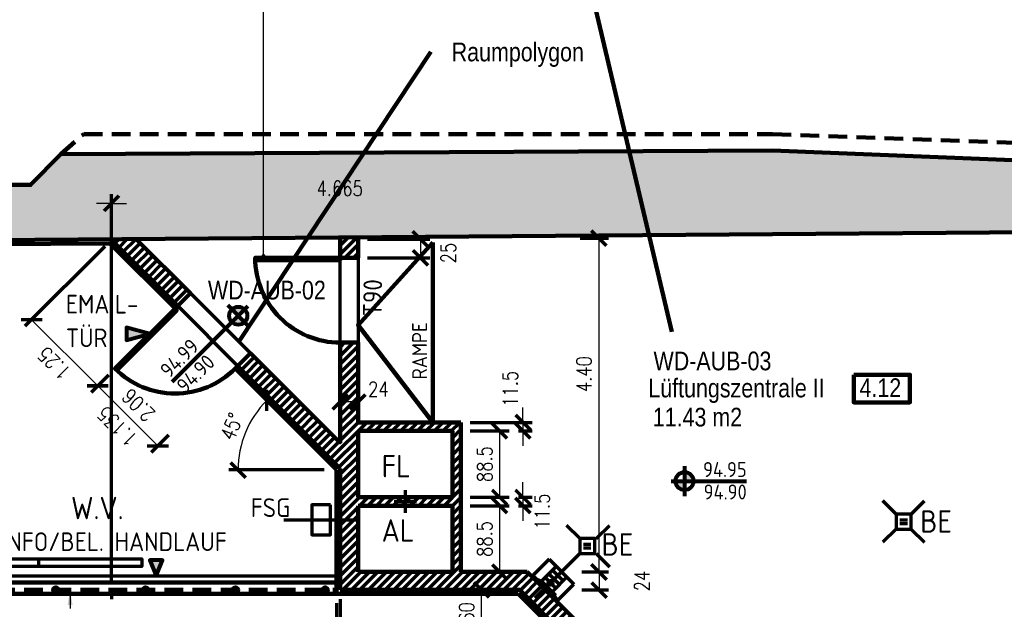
# Model space of a CAD drawing. Header units: metres. Extents: x -21.6 to 59.6, y 15.8 to 46.8.
# Tile 11 of 13: x 27.9 to 41, y 29.7 to 37.6. Entities that reach past the tile are written whole.
import ezdxf
from ezdxf.enums import TextEntityAlignment as Align

# ---------------------------------------------------------------- set-up
doc = ezdxf.new("R2010")
doc.units = ezdxf.units.M
for name, pattern in [('ACAD_ISO10W100', [18.5, 12, -3, 0.5, -3]), ('DGN Style 2', [0.489699, 0.29382, -0.19588]), ('HIDDEN', [0.375, 0.25, -0.125])]:
    doc.linetypes.add(name, pattern=pattern)
doc.layers.get('0').update_dxf_attribs({"lineweight": 100})
doc.layers.get('DEFPOINTS').update_dxf_attribs({"lineweight": 0})
for name, color, linetype, lineweight in [('ACHSEN', 8, 'Continuous', 70), ('BEMASSUNG', 7, 'Continuous', 70), ('GBE_Beschriftung', 7, 'Continuous', 80), ('GBE_Bodenbelag', 250, 'Continuous', 70), ('GBE_Fen_Tuer', 32, 'Continuous', 100), ('GBE_Glas', 8, 'Continuous', 100), ('GBE_Metall', 5, 'Continuous', 70), ('GBE_Raumnummer_Raumstempel', 242, 'Continuous', 100), ('GBE_Wand_Decke_tragend_Ansicht', 7, 'Continuous', 100), ('GBE_Wand_Decke_tragend_Schnitt', 7, 'Continuous', 158), ('GBE_Wand_Decke_tragend_Schraffur', 9, 'Continuous', 40), ('GBE_Wand_Decke_tragend_verdeckt', 7, 'DGN Style 2', 100), ('GBE_Wand_Mauerwerk_Ansicht', 14, 'Continuous', 100), ('GBE_Wand_Mauerwerk_Schnitt', 14, 'Continuous', 120), ('GBE_Wand_Mauerwerk_Schraffur', 14, 'Continuous', 70), ('GBE_Wandbelag', 15, 'Continuous', 100), ('NEU_GBE_Raum_Kennziffer', 7, 'Continuous', 100), ('NEU_GBE_Raumbezeichnung_', 7, 'Continuous', 100), ('NEU_GBE_Raumfläche_Text', 7, 'Continuous', 100), ('NEU_GBE_Raumnummer', 7, 'Continuous', 100), ('NEU_GBE_Raumpolygon', 5, 'Continuous', 70), ('RAMPE', 7, 'Continuous', 100), ('RAUMBEZEICH', 7, 'Continuous', 80), ('TEXTE', 7, 'Continuous', 80), ('ZUBEHÖR', 7, 'Continuous', 70)]:
    doc.layers.add(name, color=color, linetype=linetype, lineweight=lineweight)
doc.styles.add('ArialNarrow_2.5mm', font='ARIALN.TTF', dxfattribs={"height": 0.0025})
doc.styles.add('Bau_100_2.5mm', font='dindim.shx', dxfattribs={"width": 0.8, "height": 0.25})
doc.styles.add('ISOCP', font='isocp.shx')
doc.styles.add('ROMANS', font='romans.shx', dxfattribs={"width": 0.8})
doc.dimstyles.new('Bau_PF_100_2.5mm', dxfattribs={"dimtxt": 0.25, "dimasz": 0.1875, "dimexe": 0.125, "dimexo": 0.125, "dimgap": 0.125, "dimtad": 1, "dimdec": 3, "dimzin": 7, "dimdsep": 46, "dimtxsty": 'Bau_100_2.5mm', "dimcen": 0.09, "dimclrd": 256, "dimadec": 3, "dimazin": 0, "dimtp": 1.8, "dimtm": 1, "dimtfac": 1, "dimtdec": 3, "dimtofl": 0, "dimtmove": 1, "dimatfit": 1, "dimfxl": 1, "dimfrac": 2, "dimtolj": 1, "dimtzin": 7, "dimlwd": -1, "dimarcsym": 0})
doc.dimstyles.new('DIMENSION', dxfattribs={"dimtxt": 0.2, "dimasz": 0.2, "dimexe": 0.125, "dimexo": 0.125, "dimgap": 0.1, "dimtad": 1, "dimzin": 4, "dimdsep": 46, "dimtxsty": 'ROMANS', "dimblk": 'OBLIQUE', "dimcen": 0.125, "dimclrd": 256, "dimclre": 256, "dimadec": 0, "dimazin": 0, "dimtfac": 1, "dimtmove": 2, "dimatfit": 3, "dimldrblk": 'OBLIQUE', "dimfxl": 1, "dimtolj": 1, "dimtzin": 4, "dimarcsym": 0})
doc.dimstyles.new('DIMENSION-1', dxfattribs={"dimtxt": 0.2, "dimasz": 0.2, "dimexe": 0.125, "dimexo": 0.125, "dimgap": 0.1, "dimtad": 1, "dimdec": 0, "dimlfac": 100, "dimzin": 4, "dimdsep": 46, "dimtxsty": 'ROMANS', "dimblk": 'OBLIQUE', "dimcen": 0.125, "dimclrd": 256, "dimclre": 256, "dimadec": 0, "dimazin": 0, "dimtfac": 1, "dimtdec": 0, "dimtmove": 2, "dimatfit": 3, "dimldrblk": 'OBLIQUE', "dimfxl": 1, "dimtolj": 1, "dimtzin": 4, "dimarcsym": 0})
doc.dimstyles.new('LEADER', dxfattribs={"dimtxt": 0.25, "dimasz": 0.2, "dimexe": 0.125, "dimexo": 0.125, "dimgap": 0.125, "dimtad": 1, "dimzin": 2, "dimdsep": 46, "dimtxsty": 'ISOCP', "dimcen": 0.09, "dimclrd": 256, "dimclre": 256, "dimadec": 0, "dimazin": 0, "dimtfac": 1, "dimtmove": 0, "dimatfit": 3, "dimfxl": 1, "dimtolj": 1, "dimtzin": 2, "dimarcsym": 0})

# ---------------------------------------------------------------- blocks, each defined once
blk = doc.blocks.new('_OBLIQUE')
at = {"color": 0, "linetype": 'ByBlock'}
blk.add_line((-0.5, -0.5), (0.5, 0.5), dxfattribs=at)
blk = doc.blocks.new('*D205')
at = {"layer": 'BEMASSUNG', "transparency": 16777216}
for p, q in [((8.254, 37.776), (8.254, 46.477)), ((43.754, 34.811), (43.754, 46.477))]:
    blk.add_line(p, q, dxfattribs=at)
at = {"layer": 'BEMASSUNG', "lineweight": -2, "transparency": 16777216}
blk.add_line((8.254, 46.352), (43.754, 46.352), dxfattribs=at)
at = {"layer": 'DEFPOINTS', "color": 0, "transparency": 16777216}
for p in [(43.754, 46.352), (8.254, 37.651), (43.754, 34.686)]:
    blk.add_point(p, dxfattribs=at)
at = {"layer": 'BEMASSUNG', "lineweight": -2, "transparency": 16777216, "xscale": 0.2, "yscale": 0.2, "zscale": 0.2, "rotation": 180}
blk.add_blockref('_OBLIQUE', (8.254, 46.352), dxfattribs=at)
at = {"layer": 'BEMASSUNG', "lineweight": -2, "transparency": 16777216, "xscale": 0.2, "yscale": 0.2, "zscale": 0.2}
blk.add_blockref('_OBLIQUE', (43.754, 46.352), dxfattribs=at)
at = {"layer": 'BEMASSUNG', "color": 0, "transparency": 16777216, "insert": (26.004, 46.552), "char_height": 0.2, "attachment_point": 5, "style": 'ROMANS'}
blk.add_mtext('\\A1;\\H1x;\\W0.8;BLOCK 7', dxfattribs=at)
blk = doc.blocks.new('*D285')
at = {"layer": 'BEMASSUNG', "transparency": 16777216}
for p, q in [((32.123, 29.762), (32.123, 28.916)), ((32.173, 29.812), (32.173, 28.916))]:
    blk.add_line(p, q, dxfattribs=at)
at = {"layer": 'BEMASSUNG', "lineweight": -2, "transparency": 16777216}
for p, q in [((32.123, 29.041), (31.923, 29.041)), ((32.173, 29.041), (32.123, 29.041)), ((32.173, 29.041), (32.373, 29.041))]:
    blk.add_line(p, q, dxfattribs=at)
at = {"layer": 'DEFPOINTS', "color": 0, "transparency": 16777216}
for p in [(32.123, 29.887), (32.173, 29.937), (32.123, 29.041)]:
    blk.add_point(p, dxfattribs=at)
at = {"layer": 'BEMASSUNG', "lineweight": -2, "transparency": 16777216, "xscale": 0.2, "yscale": 0.2, "zscale": 0.2}
blk.add_blockref('_OBLIQUE', (32.123, 29.041), dxfattribs=at)
at = {"layer": 'BEMASSUNG', "lineweight": -2, "transparency": 16777216, "xscale": 0.2, "yscale": 0.2, "zscale": 0.2, "rotation": 180}
blk.add_blockref('_OBLIQUE', (32.173, 29.041), dxfattribs=at)
at = {"layer": 'BEMASSUNG', "color": 0, "transparency": 16777216, "insert": (32.16, 28.682), "char_height": 0.2, "attachment_point": 5, "style": 'ROMANS'}
blk.add_mtext('\\A1;\\H1x;\\W0.8;5', dxfattribs=at)
blk = doc.blocks.new('*D287')
at = {"layer": 'BEMASSUNG', "transparency": 16777216}
for p, q in [((32.173, 29.812), (32.173, 28.916)), ((35.173, 29.213), (35.173, 28.916))]:
    blk.add_line(p, q, dxfattribs=at)
at = {"layer": 'BEMASSUNG', "lineweight": -2, "transparency": 16777216}
blk.add_line((32.173, 29.041), (35.173, 29.041), dxfattribs=at)
at = {"layer": 'DEFPOINTS', "color": 0, "transparency": 16777216}
for p in [(32.173, 29.937), (35.173, 29.338), (35.173, 29.041)]:
    blk.add_point(p, dxfattribs=at)
at = {"layer": 'BEMASSUNG', "lineweight": -2, "transparency": 16777216, "xscale": 0.2, "yscale": 0.2, "zscale": 0.2, "rotation": 180}
blk.add_blockref('_OBLIQUE', (32.173, 29.041), dxfattribs=at)
at = {"layer": 'BEMASSUNG', "lineweight": -2, "transparency": 16777216, "xscale": 0.2, "yscale": 0.2, "zscale": 0.2}
blk.add_blockref('_OBLIQUE', (35.173, 29.041), dxfattribs=at)
at = {"layer": 'BEMASSUNG', "color": 0, "transparency": 16777216, "insert": (33.471, 29.241), "char_height": 0.2, "attachment_point": 5, "style": 'ROMANS'}
blk.add_mtext('\\A1;\\H1x;\\W0.8;3.00', dxfattribs=at)
blk = doc.blocks.new('*D291')
at = {"layer": 'BEMASSUNG', "transparency": 16777216}
for p, q in [((34.449, 29.937), (33.938, 29.937)), ((35.048, 29.338), (33.938, 29.338))]:
    blk.add_line(p, q, dxfattribs=at)
at = {"layer": 'BEMASSUNG', "lineweight": -2, "transparency": 16777216}
blk.add_line((34.063, 29.338), (34.063, 29.937), dxfattribs=at)
at = {"layer": 'DEFPOINTS', "color": 0, "transparency": 16777216}
for p in [(34.063, 29.937), (34.574, 29.937), (35.173, 29.338)]:
    blk.add_point(p, dxfattribs=at)
at = {"layer": 'BEMASSUNG', "lineweight": -2, "transparency": 16777216, "xscale": 0.2, "yscale": 0.2, "zscale": 0.2}
for p, rotation in [((34.063, 29.937), 90), ((34.063, 29.338), 270)]:
    blk.add_blockref('_OBLIQUE', p, dxfattribs=dict(at, rotation=rotation))
at = {"layer": 'BEMASSUNG', "color": 0, "transparency": 16777216, "insert": (33.863, 29.637), "char_height": 0.2, "attachment_point": 5, "rotation": 90, "style": 'ROMANS'}
blk.add_mtext('\\A1;\\H1x;\\W0.8;60', dxfattribs=at)
blk = doc.blocks.new('*D295')
at = {"layer": 'BEMASSUNG', "transparency": 16777216}
for p, q in [((35.403, 30.177), (35.758, 30.177)), ((35.403, 29.937), (35.758, 29.937))]:
    blk.add_line(p, q, dxfattribs=at)
at = {"layer": 'BEMASSUNG', "lineweight": -2, "transparency": 16777216}
blk.add_line((35.633, 30.177), (35.633, 29.937), dxfattribs=at)
at = {"layer": 'DEFPOINTS', "color": 0, "transparency": 16777216}
for p in [(35.278, 30.177), (35.278, 29.937), (35.633, 29.937)]:
    blk.add_point(p, dxfattribs=at)
at = {"layer": 'BEMASSUNG', "lineweight": -2, "transparency": 16777216, "xscale": 0.2, "yscale": 0.2, "zscale": 0.2}
for p, rotation in [((35.633, 30.177), 90), ((35.633, 29.937), 270)]:
    blk.add_blockref('_OBLIQUE', p, dxfattribs=dict(at, rotation=rotation))
at = {"layer": 'BEMASSUNG', "color": 0, "transparency": 16777216, "insert": (36.208, 30.057), "char_height": 0.2, "attachment_point": 5, "rotation": 90, "style": 'ROMANS'}
blk.add_mtext('\\A1;\\H1x;\\W0.8;24', dxfattribs=at)
blk = doc.blocks.new('*D297')
at = {"layer": 'BEMASSUNG', "transparency": 16777216}
for p, q in [((35.379, 34.638), (35.758, 34.638)), ((35.403, 30.177), (35.758, 30.177))]:
    blk.add_line(p, q, dxfattribs=at)
at = {"layer": 'BEMASSUNG', "lineweight": -2, "transparency": 16777216}
blk.add_line((35.633, 30.177), (35.633, 34.638), dxfattribs=at)
at = {"layer": 'DEFPOINTS', "color": 0, "transparency": 16777216}
for p in [(35.254, 34.638), (35.633, 34.638), (35.278, 30.177)]:
    blk.add_point(p, dxfattribs=at)
at = {"layer": 'BEMASSUNG', "lineweight": -2, "transparency": 16777216, "xscale": 0.2, "yscale": 0.2, "zscale": 0.2}
for p, rotation in [((35.633, 34.638), 90), ((35.633, 30.177), 270)]:
    blk.add_blockref('_OBLIQUE', p, dxfattribs=dict(at, rotation=rotation))
at = {"layer": 'BEMASSUNG', "color": 0, "transparency": 16777216, "insert": (35.433, 32.822), "char_height": 0.2, "attachment_point": 5, "rotation": 90, "style": 'ROMANS'}
blk.add_mtext('\\A1;\\H1x;\\W0.8;4.40', dxfattribs=at)
blk = doc.blocks.new('*D303')
at = {"layer": 'BEMASSUNG', "transparency": 16777216}
for p, q in [((33.913, 31.062), (34.431, 31.062)), ((33.913, 30.177), (34.431, 30.177))]:
    blk.add_line(p, q, dxfattribs=at)
at = {"layer": 'BEMASSUNG', "lineweight": -2, "transparency": 16777216}
blk.add_line((34.306, 30.177), (34.306, 31.062), dxfattribs=at)
at = {"layer": 'DEFPOINTS', "color": 0, "transparency": 16777216}
for p in [(33.788, 31.062), (34.306, 31.062), (33.788, 30.177)]:
    blk.add_point(p, dxfattribs=at)
at = {"layer": 'BEMASSUNG', "lineweight": -2, "transparency": 16777216, "xscale": 0.2, "yscale": 0.2, "zscale": 0.2}
for p, rotation in [((34.306, 31.062), 90), ((34.306, 30.177), 270)]:
    blk.add_blockref('_OBLIQUE', p, dxfattribs=dict(at, rotation=rotation))
at = {"layer": 'BEMASSUNG', "color": 0, "transparency": 16777216, "insert": (34.106, 30.619), "char_height": 0.2, "attachment_point": 5, "rotation": 90, "style": 'ROMANS'}
blk.add_mtext('\\A1;\\H1x;\\W0.8;88.5', dxfattribs=at)
blk = doc.blocks.new('*D305')
at = {"layer": 'BEMASSUNG', "transparency": 16777216}
for p, q in [((33.913, 32.062), (34.431, 32.062)), ((33.913, 31.177), (34.431, 31.177))]:
    blk.add_line(p, q, dxfattribs=at)
at = {"layer": 'BEMASSUNG', "lineweight": -2, "transparency": 16777216}
blk.add_line((34.306, 31.177), (34.306, 32.062), dxfattribs=at)
at = {"layer": 'DEFPOINTS', "color": 0, "transparency": 16777216}
for p in [(33.788, 32.062), (34.306, 32.062), (33.788, 31.177)]:
    blk.add_point(p, dxfattribs=at)
at = {"layer": 'BEMASSUNG', "lineweight": -2, "transparency": 16777216, "xscale": 0.2, "yscale": 0.2, "zscale": 0.2}
for p, rotation in [((34.306, 32.062), 90), ((34.306, 31.177), 270)]:
    blk.add_blockref('_OBLIQUE', p, dxfattribs=dict(at, rotation=rotation))
at = {"layer": 'BEMASSUNG', "color": 0, "transparency": 16777216, "insert": (34.106, 31.619), "char_height": 0.2, "attachment_point": 5, "rotation": 90, "style": 'ROMANS'}
blk.add_mtext('\\A1;\\H1x;\\W0.8;88.5', dxfattribs=at)
blk = doc.blocks.new('*D307')
at = {"layer": 'BEMASSUNG', "lineweight": -2, "transparency": 16777216}
for p, q in [((34.616, 31.177), (34.616, 31.377)), ((34.616, 31.177), (34.616, 31.062)), ((34.616, 31.062), (34.616, 30.862))]:
    blk.add_line(p, q, dxfattribs=at)
at = {"layer": 'BEMASSUNG', "transparency": 16777216}
for p, q in [((34.556, 31.177), (34.741, 31.177)), ((34.556, 31.062), (34.741, 31.062))]:
    blk.add_line(p, q, dxfattribs=at)
at = {"layer": 'DEFPOINTS', "color": 0, "transparency": 16777216}
for p in [(34.431, 31.177), (34.431, 31.062), (34.616, 31.062)]:
    blk.add_point(p, dxfattribs=at)
at = {"layer": 'BEMASSUNG', "lineweight": -2, "transparency": 16777216, "xscale": 0.2, "yscale": 0.2, "zscale": 0.2}
for p, rotation in [((34.616, 31.177), 270), ((34.616, 31.062), 90)]:
    blk.add_blockref('_OBLIQUE', p, dxfattribs=dict(at, rotation=rotation))
at = {"layer": 'BEMASSUNG', "color": 0, "transparency": 16777216, "insert": (34.873, 30.986), "char_height": 0.2, "attachment_point": 5, "rotation": 90, "style": 'ROMANS'}
blk.add_mtext('\\A1;\\H1x;\\W0.8;11.5', dxfattribs=at)
blk = doc.blocks.new('*D309')
at = {"layer": 'BEMASSUNG', "lineweight": -2, "transparency": 16777216}
for p, q in [((34.616, 32.177), (34.616, 32.377)), ((34.616, 32.177), (34.616, 32.062)), ((34.616, 32.062), (34.616, 31.862))]:
    blk.add_line(p, q, dxfattribs=at)
at = {"layer": 'BEMASSUNG', "transparency": 16777216}
for p, q in [((33.913, 32.177), (34.741, 32.177)), ((34.556, 32.062), (34.741, 32.062))]:
    blk.add_line(p, q, dxfattribs=at)
at = {"layer": 'DEFPOINTS', "color": 0, "transparency": 16777216}
for p in [(33.788, 32.177), (34.431, 32.062), (34.616, 32.062)]:
    blk.add_point(p, dxfattribs=at)
at = {"layer": 'BEMASSUNG', "lineweight": -2, "transparency": 16777216, "xscale": 0.2, "yscale": 0.2, "zscale": 0.2}
for p, rotation in [((34.616, 32.177), 270), ((34.616, 32.062), 90)]:
    blk.add_blockref('_OBLIQUE', p, dxfattribs=dict(at, rotation=rotation))
at = {"layer": 'BEMASSUNG', "color": 0, "transparency": 16777216, "insert": (34.446, 32.626), "char_height": 0.2, "attachment_point": 5, "rotation": 90, "style": 'ROMANS'}
blk.add_mtext('\\A1;\\H1x;\\W0.8;11.5', dxfattribs=at)
blk = doc.blocks.new('*D311')
at = {"layer": 'BEMASSUNG', "transparency": 16777216}
for p, q in [((32.538, 34.628), (33.371, 34.628)), ((32.538, 34.378), (33.371, 34.378))]:
    blk.add_line(p, q, dxfattribs=at)
at = {"layer": 'BEMASSUNG', "lineweight": -2, "transparency": 16777216}
blk.add_line((33.246, 34.628), (33.246, 34.378), dxfattribs=at)
at = {"layer": 'DEFPOINTS', "color": 0, "transparency": 16777216}
for p in [(32.413, 34.628), (32.413, 34.378), (33.246, 34.378)]:
    blk.add_point(p, dxfattribs=at)
at = {"layer": 'BEMASSUNG', "lineweight": -2, "transparency": 16777216, "xscale": 0.2, "yscale": 0.2, "zscale": 0.2}
for p, rotation in [((33.246, 34.628), 90), ((33.246, 34.378), 270)]:
    blk.add_blockref('_OBLIQUE', p, dxfattribs=dict(at, rotation=rotation))
at = {"layer": 'BEMASSUNG', "color": 0, "transparency": 16777216, "insert": (33.621, 34.441), "char_height": 0.2, "attachment_point": 5, "rotation": 90, "style": 'ROMANS'}
blk.add_mtext('\\A1;\\H1x;\\W0.8;25', dxfattribs=at)
blk = doc.blocks.new('*D313')
at = {"layer": 'BEMASSUNG', "transparency": 16777216}
for p, q in [((32.173, 32.302), (32.173, 32.576)), ((32.413, 32.302), (32.413, 32.576))]:
    blk.add_line(p, q, dxfattribs=at)
at = {"layer": 'BEMASSUNG', "lineweight": -2, "transparency": 16777216}
blk.add_line((32.413, 32.451), (32.173, 32.451), dxfattribs=at)
at = {"layer": 'DEFPOINTS', "color": 0, "transparency": 16777216}
for p in [(32.173, 32.451), (32.173, 32.177), (32.413, 32.177)]:
    blk.add_point(p, dxfattribs=at)
at = {"layer": 'BEMASSUNG', "lineweight": -2, "transparency": 16777216, "xscale": 0.2, "yscale": 0.2, "zscale": 0.2, "rotation": 180}
blk.add_blockref('_OBLIQUE', (32.173, 32.451), dxfattribs=at)
at = {"layer": 'BEMASSUNG', "lineweight": -2, "transparency": 16777216, "xscale": 0.2, "yscale": 0.2, "zscale": 0.2}
blk.add_blockref('_OBLIQUE', (32.413, 32.451), dxfattribs=at)
at = {"layer": 'BEMASSUNG', "color": 0, "transparency": 16777216, "insert": (32.684, 32.621), "char_height": 0.2, "attachment_point": 5, "style": 'ROMANS'}
blk.add_mtext('\\A1;\\H1x;\\W0.8;24', dxfattribs=at)
blk = doc.blocks.new('*D315')
at = {"layer": 'BEMASSUNG', "transparency": 16777216}
for p, q in [((29.03, 34.528), (27.962, 33.461)), ((29.076, 32.807), (28.846, 32.577))]:
    blk.add_line(p, q, dxfattribs=at)
at = {"layer": 'BEMASSUNG', "lineweight": -2, "transparency": 16777216}
blk.add_line((28.051, 33.549), (28.934, 32.665), dxfattribs=at)
at = {"layer": 'DEFPOINTS', "color": 0, "transparency": 16777216}
for p in [(29.118, 34.617), (29.164, 32.895), (28.934, 32.665)]:
    blk.add_point(p, dxfattribs=at)
at = {"layer": 'BEMASSUNG', "lineweight": -2, "transparency": 16777216, "xscale": 0.2, "yscale": 0.2, "zscale": 0.2}
for p, rotation in [((28.051, 33.549), 134.9999999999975), ((28.934, 32.665), 314.9999999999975)]:
    blk.add_blockref('_OBLIQUE', p, dxfattribs=dict(at, rotation=rotation))
at = {"layer": 'BEMASSUNG', "color": 0, "transparency": 16777216, "insert": (28.351, 32.966), "char_height": 0.2, "attachment_point": 5, "rotation": 135, "style": 'ROMANS'}
blk.add_mtext('\\A1;\\H1x;\\W0.8;1.25', dxfattribs=at)
blk = doc.blocks.new('*D317')
at = {"layer": 'BEMASSUNG', "transparency": 16777216}
for p, q in [((29.076, 32.807), (28.846, 32.577)), ((29.878, 32.004), (29.649, 31.774))]:
    blk.add_line(p, q, dxfattribs=at)
at = {"layer": 'BEMASSUNG', "lineweight": -2, "transparency": 16777216}
blk.add_line((28.934, 32.665), (29.737, 31.863), dxfattribs=at)
at = {"layer": 'DEFPOINTS', "color": 0, "transparency": 16777216}
for p in [(29.164, 32.895), (29.967, 32.092), (29.737, 31.863)]:
    blk.add_point(p, dxfattribs=at)
at = {"layer": 'BEMASSUNG', "lineweight": -2, "transparency": 16777216, "xscale": 0.2, "yscale": 0.2, "zscale": 0.2}
for p, rotation in [((28.934, 32.665), 134.9999999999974), ((29.737, 31.863), 314.9999999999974)]:
    blk.add_blockref('_OBLIQUE', p, dxfattribs=dict(at, rotation=rotation))
at = {"layer": 'BEMASSUNG', "color": 0, "transparency": 16777216, "char_height": 0.2, "attachment_point": 5, "rotation": 135, "style": 'ROMANS'}
for s, insert in [('\\A1;\\H1x;\\W0.8;2.06', (29.477, 32.405)), ('\\A1;\\H1x;\\W0.8;1.135', (29.194, 32.123))]:
    blk.add_mtext(s, dxfattribs=dict(at, insert=insert))
blk = doc.blocks.new('*D321')
at = {"layer": 'BEMASSUNG', "transparency": 16777216}
for p in [(29.118, 34.742), (29.118, 30.012)]:
    blk.add_line(p, (29.118, 35.229), dxfattribs=at)
at = {"layer": 'BEMASSUNG', "lineweight": -2, "transparency": 16777216}
for q in [(28.918, 35.104), (29.318, 35.104)]:
    blk.add_line((29.118, 35.104), q, dxfattribs=at)
at = {"layer": 'DEFPOINTS', "color": 0, "transparency": 16777216}
for p in [(29.118, 35.104), (29.118, 34.617), (29.118, 29.887)]:
    blk.add_point(p, dxfattribs=at)
at = {"layer": 'BEMASSUNG', "lineweight": -2, "transparency": 16777216, "xscale": 0.2, "yscale": 0.2, "zscale": 0.2}
blk.add_blockref('_OBLIQUE', (29.118, 35.104), dxfattribs=at)
at = {"layer": 'BEMASSUNG', "lineweight": -2, "transparency": 16777216, "xscale": 0.2, "yscale": 0.2, "zscale": 0.2, "rotation": 180}
blk.add_blockref('_OBLIQUE', (29.118, 35.104), dxfattribs=at)
at = {"layer": 'BEMASSUNG', "color": 0, "transparency": 16777216, "insert": (32.168, 35.304), "char_height": 0.2, "attachment_point": 5, "style": 'ROMANS'}
blk.add_mtext('\\A1;\\H1x;\\W0.8;4.665', dxfattribs=at)
blk = doc.blocks.new('*D323')
at = {"layer": 'BEMASSUNG', "transparency": 16777216}
for p, q in [((30.858, 32.807), (31.282, 32.382)), ((31.961, 31.541), (30.684, 31.541))]:
    blk.add_line(p, q, dxfattribs=at)
at = {"layer": 'BEMASSUNG', "lineweight": -2, "transparency": 16777216}
blk.add_arc((32.123, 31.541), 1.314, 135, 180, dxfattribs=at)
at = {"layer": 'DEFPOINTS', "color": 0, "transparency": 16777216}
for p in [(30.769, 32.895), (30.985, 32.198), (32.086, 31.541), (32.123, 31.541)]:
    blk.add_point(p, dxfattribs=at)
at = {"layer": 'BEMASSUNG', "lineweight": -2, "transparency": 16777216, "xscale": 0.2, "yscale": 0.2, "zscale": 0.2}
for p, rotation in [((31.194, 32.471), 44.99999999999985), ((30.809, 31.541), 269.9999999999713)]:
    blk.add_blockref('_OBLIQUE', p, dxfattribs=dict(at, rotation=rotation))
at = {"layer": 'BEMASSUNG', "color": 0, "transparency": 16777216, "insert": (30.724, 32.121), "char_height": 0.2, "attachment_point": 5, "rotation": 67.5, "style": 'ROMANS'}
blk.add_mtext('\\A1;\\H1x;\\W0.8;45°', dxfattribs=at)

msp = doc.modelspace()

# ---------------------------------------------------------------- hatches: boundary and pattern name
at = {"layer": 'GBE_Metall'}
h = msp.add_hatch(color=256, dxfattribs=at)
h.paths.add_polyline_path([(28.3732, 29.897), (28.3732, 29.977, 0.4142136), (28.3332, 29.937, 0.4142136)], flags=16)
h.paths.add_polyline_path([(28.3732, 29.977), (28.3732, 29.897, 1)], flags=16)
h = msp.add_hatch(color=256, dxfattribs=at)
h.paths.add_polyline_path([(29.5732, 29.897), (29.5732, 29.977, 0.4142136), (29.5332, 29.937, 0.4142136)], flags=16)
h.paths.add_polyline_path([(29.5732, 29.977), (29.5732, 29.897, 0.4142136), (29.6132, 29.937, 0.4142136)], flags=16)
h = msp.add_hatch(color=256, dxfattribs=at)
h.paths.add_polyline_path([(31.9732, 29.897), (31.9732, 29.977, 0.4142136), (31.9332, 29.937, 0.4142136)], flags=16)
h.paths.add_polyline_path([(31.9732, 29.977), (31.9732, 29.897, 0.4142136), (32.0132, 29.937, 0.4142136)], flags=16)
at = {"layer": 'GBE_Wand_Decke_tragend_Schraffur'}
msp.add_hatch(color=256, dxfattribs=at).paths.add_polyline_path([(18.3432, 34.601), (18.3432, 36.6715), (18.8432, 37.554), (18.8432, 35.351), (28.0362, 35.351), (28.44, 35.7635), (37.9502, 35.811), (40.0993, 35.7242), (39.9848, 34.707), (25.9502, 34.601), (25.3414, 34.601), (24.6432, 34.601), (24.6432, 35.001), (23.2432, 35.001), (23.2432, 34.601), (22.5432, 34.601)])
at = {"layer": 'GBE_Wand_Mauerwerk_Schraffur'}
h = msp.add_hatch(dxfattribs=at)
h.set_pattern_fill('HATCH', color=256, style=0, pattern_type=2)
h.set_pattern_definition([(45, (29.620104, 34.23848), (-0.0565685, 0.0565685), [])])
h.paths.add_polyline_path([(29.4472, 34.6274), (29.1103, 34.6249), (30.0022, 33.733), (30.1719, 33.9027), (29.4472, 34.6274)])
h = msp.add_hatch(dxfattribs=at)
h.set_pattern_fill('HATCH', color=256, style=0, pattern_type=2)
h.set_pattern_definition([(45, (32.30272, 34.55667), (-0.0565685, 0.0565685), [])])
h.paths.add_polyline_path([(32.1732, 34.3783), (32.4132, 34.3783), (32.4132, 34.6498), (29.4472, 34.6274), (32.1732, 34.6459), (32.1732, 34.6283)])
h = msp.add_hatch(dxfattribs=at)
h.set_pattern_fill('ANSI31', color=256, style=0, pattern_type=2)
h.set_pattern_definition([(45, (0, 0), (-0.044194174, 0.044194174), [])])
h.paths.add_polyline_path([(42.971, 34.7224, -0.0001075), (42.671, 34.7175), (42.7524, 29.4919), (36.6732, 29.4919), (36.6732, 29.2519), (37.6732, 29.2519), (37.6732, 26.8769), (37.9132, 26.8769), (37.9132, 29.2519), (42.7562, 29.2519), (42.8206, 25.1169), (42.8243, 24.8769), (42.9134, 19.1594, 0.0001052), (43.2134, 19.1643)])
h = msp.add_hatch(dxfattribs=at)
h.set_pattern_fill('HATCH', color=256, style=0, pattern_type=2)
h.set_pattern_definition([(45, (31.75339, 32.08118), (-0.0565685, 0.0565685), [])])
h.paths.add_polyline_path([(34.6732, 30.177), (33.7882, 30.177), (33.7882, 32.177), (33.4132, 32.177), (32.4132, 32.177), (32.4132, 33.2433), (32.1732, 33.2433), (32.1732, 31.9014), (30.9745, 33.1001), (30.8048, 32.9304), (32.1732, 31.562), (32.1732, 30.8732), (32.1732, 29.937), (34.5737, 29.937), (35.1732, 29.3376), (35.1732, 26.937), (35.4132, 26.937), (35.4132, 29.2519), (35.5382, 29.2519), (35.5382, 29.4919), (35.3583, 29.4919), (34.9006, 29.9496)])
h.paths.add_polyline_path([(32.4132, 31.062), (33.0432, 31.062), (33.6732, 31.062), (33.6732, 30.177), (32.4132, 30.177), (32.4132, 30.8732)], flags=16)
h.paths.add_polyline_path([(32.4132, 31.177), (32.4132, 32.062), (33.6732, 32.062), (33.6732, 31.177), (33.0432, 31.177)], flags=16)
at = {"layer": 'TEXTE'}
h = msp.add_hatch(color=256, dxfattribs=at)
h.paths.add_polyline_path([(30.8967, 33.5173), (30.8118, 33.6021), (30.727, 33.5173, 0.4142136)])
h.paths.add_polyline_path([(30.8967, 33.687, 0.4142136), (30.727, 33.687), (30.8118, 33.6021)])
for points in [[(29.3206, 33.2776), (29.3206, 33.4433), (29.6297, 33.3605)], [(29.7151, 30.127), (29.6322, 30.3361), (29.7979, 30.3361)]]:
    msp.add_hatch(color=256, dxfattribs=at).paths.add_polyline_path(points)
h = msp.add_hatch(color=256, dxfattribs=at)
h.paths.add_polyline_path([(36.7751, 31.272), (36.7751, 31.392), (36.6551, 31.392, 0.4142136)])
h.paths.add_polyline_path([(36.8951, 31.392, 0.4142136), (36.7751, 31.512), (36.7751, 31.392)])
at = {"layer": 'ZUBEHÖR'}
h = msp.add_hatch(color=256, dxfattribs=at)
h.paths.add_polyline_path([(34.9624, 30.0114), (34.9836, 30.0326), (34.9624, 30.0538, 0.4142136)], flags=16)
h.paths.add_polyline_path([(34.9624, 30.0538), (34.9836, 30.0326), (35.0048, 30.0538, 0.4142136)], flags=0)
h.paths.add_polyline_path([(35.0048, 30.0538), (34.9836, 30.0326), (35.0048, 30.0114, 0.4142136)], flags=0)
h.paths.add_polyline_path([(35.0048, 30.0114), (34.9836, 30.0326), (34.9624, 30.0114, 0.4142136)], flags=16)

# ---------------------------------------------------------------- linework, layer by layer
at = {"layer": 'ACHSEN', "linetype": 'ACAD_ISO10W100', "ltscale": 0.1}
for p, q in [((33.0432, 31.2695), (33.0432, 30.9695)), ((32.8932, 31.1195), (33.1932, 31.1195)), ((31.4212, 30.8732), (32.4212, 30.8732)), ((35.2717, 30.3207), (34.7768, 29.8258))]:
    msp.add_line(p, q, dxfattribs=at)
at = {"layer": 'BEMASSUNG'}
msp.add_line((29.1183, 29.962), (29.1183, 29.812), dxfattribs=at)
at = {"layer": 'GBE_Bodenbelag'}
for p, q in [((32.4132, 34.3783), (32.4132, 33.2433)), ((30.8048, 32.9304), (30.0022, 33.733))]:
    msp.add_line(p, q, dxfattribs=at)
at = {"layer": 'GBE_Fen_Tuer', "flags": 128}
for points in [[(32.1732, 33.2433, -0.4142136), (31.0382, 34.3783), (32.1732, 34.3783), (32.1732, 34.3455), (31.0386, 34.3455)], [(30.7694, 32.895, -0.4142136), (29.1643, 32.895), (29.9668, 33.6976), (29.99, 33.6744), (29.1878, 32.8722)]]:
    msp.add_lwpolyline(points, format="xyb", dxfattribs=at)
at = {"layer": 'GBE_Glas', "linetype": 'HIDDEN'}
msp.add_line((25.7019, 29.937), (32.1232, 29.937), dxfattribs=at)
at = {"layer": 'GBE_Metall'}
msp.add_line((25.6232, 30.127), (32.1232, 30.127), dxfattribs=at)
for centre in [(28.3732, 29.937), (29.5732, 29.937), (30.7732, 29.937), (31.9732, 29.937)]:
    msp.add_circle(centre, 0.04, dxfattribs=at)
at = {"layer": 'GBE_Wand_Decke_tragend_Ansicht'}
for p, q in [((25.6604, 30.037), (32.1232, 30.037)), ((25.7226, 29.887), (32.1188, 29.887))]:
    msp.add_line(p, q, dxfattribs=at)
at = {"layer": 'GBE_Wand_Decke_tragend_Schnitt'}
msp.add_line((25.9499, 34.601), (43.7284, 34.7353), dxfattribs=at)
at = {"layer": 'GBE_Wand_Decke_tragend_Schnitt', "flags": 128}
for points in [[(28.44, 35.7635), (28.0362, 35.351), (18.8432, 35.351), (18.8432, 46.4346)], [(28.44, 35.7635), (37.9502, 35.811)], [(44.2595, 35.5562), (37.9502, 35.811)]]:
    msp.add_lwpolyline(points, dxfattribs=at)
at = {"layer": 'GBE_Wand_Decke_tragend_Schraffur'}
msp.add_solid([(43.7284, 34.7353), (43.7153, 35.5781), (39.9848, 34.707), (40.0993, 35.7242)], dxfattribs=at)
at = {"layer": 'GBE_Wand_Decke_tragend_verdeckt', "linetype": 'HIDDEN'}
msp.add_lwpolyline([(28.44, 35.7635), (28.7462, 36.031), (37.9502, 36.031), (44.3862, 35.801), (45.6543, 35.5219)], dxfattribs=at)
at = {"layer": 'GBE_Wand_Mauerwerk_Ansicht'}
for p, q in [((32.1732, 34.6459), (32.1732, 34.3783)), ((32.4132, 34.651), (32.4132, 34.3783)), ((32.4132, 34.3783), (32.1732, 34.3783))]:
    msp.add_line(p, q, dxfattribs=at)
at = {"layer": 'GBE_Wand_Mauerwerk_Schnitt'}
for p, q in [((30.0022, 33.733), (29.1103, 34.6249)), ((30.1719, 33.9027), (29.4472, 34.6274)), ((30.1719, 33.9027), (29.9668, 33.6976)), ((32.4132, 33.2433), (32.1732, 33.2433)), ((32.1732, 33.2433), (32.1732, 31.9014)), ((32.4132, 33.2433), (32.4132, 32.177)), ((30.9745, 33.1001), (30.7694, 32.895)), ((32.1732, 31.9014), (30.9745, 33.1001)), ((32.1732, 31.562), (30.8048, 32.9304)), ((32.4132, 32.177), (33.7882, 32.177)), ((33.7882, 30.177), (33.7882, 32.177)), ((32.4132, 32.062), (33.6732, 32.062)), ((32.4132, 32.062), (32.4132, 31.177)), ((33.6732, 31.177), (33.6732, 32.062)), ((32.1732, 31.562), (32.1732, 29.937)), ((32.4132, 31.177), (33.6732, 31.177)), ((32.4132, 31.062), (33.6732, 31.062)), ((32.4132, 31.062), (32.4132, 30.177)), ((33.6732, 30.177), (33.6732, 31.062)), ((32.4132, 30.177), (33.6732, 30.177)), ((33.7882, 30.177), (34.6732, 30.177)), ((34.6732, 30.177), (35.3583, 29.4919)), ((32.1732, 29.937), (34.5737, 29.937)), ((34.5737, 29.937), (35.1732, 29.3376))]:
    msp.add_line(p, q, dxfattribs=at)
at = {"layer": 'GBE_Wand_Mauerwerk_Schraffur', "flags": 128}
for points in [[(29.4472, 34.6274), (29.1103, 34.6249), (30.0022, 33.733), (30.1719, 33.9027), (29.4472, 34.6274), (29.4472, 34.6274)], [(32.1732, 34.3783), (32.4132, 34.3783), (32.4132, 34.6498), (29.4472, 34.6274), (32.1732, 34.6459), (32.1732, 34.6283), (32.1732, 34.3783)]]:
    msp.add_lwpolyline(points, close=True, dxfattribs=at)
at = {"layer": 'GBE_Wandbelag'}
for p, q in [((25.9502, 34.551), (29.0977, 34.5667)), ((29.9668, 33.6976), (29.0977, 34.5667)), ((32.1232, 31.5413), (30.7694, 32.895)), ((32.1232, 31.5413), (32.1232, 29.887)), ((32.1232, 29.887), (34.553, 29.887)), ((34.553, 29.887), (35.1232, 29.3169))]:
    msp.add_line(p, q, dxfattribs=at)
at = {"layer": 'NEU_GBE_Raum_Kennziffer', "flags": 128}
msp.add_lwpolyline([(39.0365, 32.8131), (39.7861, 32.8131), (39.7861, 32.4448), (39.0365, 32.4448), (39.0365, 32.8131)], close=True, dxfattribs=at)
at = {"layer": 'NEU_GBE_Raumpolygon', "flags": 128}
for points in [[(32.1732, 34.6459), (29.4464, 34.6281), (30.1719, 33.9027), (30.9745, 33.1001), (32.1732, 31.9014), (32.1732, 34.6459)], [(32.1732, 34.3783), (32.1732, 34.3783), (32.1732, 34.6283), (32.1732, 34.6283), (32.1732, 34.3783)]]:
    msp.add_lwpolyline(points, close=True, dxfattribs=at)
at = {"layer": 'RAMPE'}
msp.add_line((33.4132, 34.5806), (33.4132, 32.177), dxfattribs=at)
at = {"layer": 'RAMPE', "flags": 128}
msp.add_lwpolyline([(33.4132, 32.177), (32.4132, 33.477), (33.4132, 34.5806)], dxfattribs=at)
at = {"layer": 'TEXTE'}
for p, q in [((30.9391, 33.7294), (29.928, 32.7183)), ((30.6704, 33.7436), (30.9533, 33.4607)), ((36.7751, 31.592), (36.7751, 31.192)), ((36.5951, 31.392), (37.6051, 31.392))]:
    msp.add_line(p, q, dxfattribs=at)
at = {"layer": 'TEXTE', "flags": 128}
for points in [[(29.6297, 33.3605), (29.3206, 33.4433), (29.3206, 33.2776), (29.6297, 33.3605)], [(29.7151, 30.127), (29.7979, 30.3361), (29.6322, 30.3361), (29.7151, 30.127)]]:
    msp.add_lwpolyline(points, close=True, dxfattribs=at)
at = {"layer": 'TEXTE'}
for centre in [(30.8118, 33.6021), (36.7751, 31.392)]:
    msp.add_circle(centre, 0.12, dxfattribs=at)
at = {"layer": 'ZUBEHÖR'}
for p, q in [((39.6032, 30.9511), (39.4264, 31.1279)), ((39.8032, 30.9511), (39.9799, 31.1279)), ((35.3753, 30.6238), (35.1985, 30.8006)), ((35.5953, 30.6238), (35.7721, 30.8006)), ((39.6532, 30.8761), (39.7532, 30.8761)), ((39.6532, 30.8261), (39.7532, 30.8261)), ((39.6032, 30.7511), (39.4264, 30.5744)), ((39.8032, 30.7511), (39.9799, 30.5744)), ((35.4253, 30.5488), (35.5253, 30.5488)), ((35.3753, 30.4238), (35.1985, 30.247)), ((35.4253, 30.4988), (35.5253, 30.4988)), ((35.5953, 30.4238), (35.7721, 30.247)), ((28.1482, 30.252), (28.1482, 30.352)), ((34.9659, 30.3473), (34.7502, 30.1316)), ((34.9659, 30.3473), (35.2983, 30.0149)), ((34.7502, 30.1316), (35.0826, 29.7992)), ((35.0614, 30.2518), (34.8634, 30.0538)), ((34.9624, 30.1528), (35.1038, 30.0114)), ((35.0119, 30.2023), (35.1533, 30.0609)), ((34.7997, 30.0821), (34.8634, 30.0538)), ((34.8634, 30.0538), (35.0508, 29.8664)), ((34.9129, 30.1033), (35.0543, 29.9619)), ((35.2028, 30.1104), (35.0048, 29.9124)), ((35.0826, 29.7992), (35.2983, 30.0149)), ((35.0508, 29.8664), (35.0331, 29.8487))]:
    msp.add_line(p, q, dxfattribs=at)
at = {"layer": 'ZUBEHÖR', "flags": 128}
for points in [[(32.0462, 31.0732), (31.7962, 31.0732), (31.7962, 30.6732), (32.0462, 30.6732), (32.0462, 31.0732)], [(39.6032, 30.7511), (39.8032, 30.7511), (39.8032, 30.9511), (39.6032, 30.9511), (39.6032, 30.7511)], [(35.3753, 30.4238), (35.5753, 30.4238), (35.5753, 30.6238), (35.3753, 30.6238), (35.3753, 30.4238)], [(26.7732, 30.252), (26.7732, 30.352), (29.5232, 30.352), (29.5232, 30.252), (26.7732, 30.252)]]:
    msp.add_lwpolyline(points, close=True, dxfattribs=at)
at = {"layer": 'ZUBEHÖR'}
msp.add_circle((34.9836, 30.0326), 0.03, dxfattribs=at)

# ---------------------------------------------------------------- texts
at = {"layer": 'NEU_GBE_Raum_Kennziffer', "style": 'ArialNarrow_2.5mm'}
msp.add_text('4.12', height=0.25, dxfattribs=at).set_placement((39.392, 32.6404), align=Align.MIDDLE_CENTER)
at = {"layer": 'NEU_GBE_Raumbezeichnung_', "style": 'ArialNarrow_2.5mm'}
msp.add_text('Lüftungszentrale II', height=0.25, dxfattribs=at).set_placement((37.4697, 32.6363), align=Align.MIDDLE_CENTER)
at = {"layer": 'NEU_GBE_Raumfläche_Text', "style": 'ArialNarrow_2.5mm'}
msp.add_text('11.43 m2', height=0.25, dxfattribs=at).set_placement((36.948, 32.2472), align=Align.MIDDLE_CENTER)
at = {"layer": 'NEU_GBE_Raumnummer', "style": 'ArialNarrow_2.5mm'}
for s, p in [('WD-AUB-02', (31.1944, 33.9449)), ('WD-AUB-03', (37.1486, 32.9979))]:
    msp.add_text(s, height=0.25, dxfattribs=at).set_placement(p, align=Align.MIDDLE_CENTER)
at = {"layer": 'NEU_GBE_Raumpolygon', "style": 'ArialNarrow_2.5mm'}
msp.add_text('Raumpolygon', height=0.25, dxfattribs=at).set_placement((34.5478, 37.1283), align=Align.MIDDLE_CENTER)
at = {"layer": 'RAUMBEZEICH', "style": 'ISOCP'}
for s, p in [('EMAIL-', (28.5082, 33.632)), ('TÜR', (28.5082, 33.182))]:
    msp.add_text(s, height=0.25, dxfattribs=at).set_placement(p)
at = {"layer": 'TEXTE', "style": 'ISOCP'}
for s, height, rotation, p in [('T90', 0.25, 89.20961, (32.729, 33.5934)), ('RAMPE', 0.2, 90, (33.3351, 32.752))]:
    msp.add_text(s, height=height, rotation=rotation, dxfattribs=at).set_placement(p)
for s, p in [('94.99', (30.0256, 33.0347)), ('94.90', (30.242, 32.8269))]:
    msp.add_text(s, height=0.2, rotation=45, dxfattribs=at).set_placement(p, align=Align.MIDDLE_CENTER)
for s, height, p in [('FL', 0.3, (32.7282, 31.442)), ('FSG', 0.25, (30.9782, 30.912)), ('BE', 0.3, (39.9251, 30.702)), ('AL', 0.3, (32.7282, 30.582)), ('BE', 0.3, (35.6673, 30.3946))]:
    msp.add_text(s, height=height, dxfattribs=at).set_placement(p)
for s, height, p in [('94.95', 0.2, (37.3148, 31.5468)), ('94.90', 0.2, (37.3189, 31.2467)), ('W.V.', 0.3, (28.9282, 31.032)), ('2x INFO/BEL. HANDLAUF', 0.25, (28.932, 30.582))]:
    msp.add_text(s, height=height, dxfattribs=at).set_placement(p, align=Align.MIDDLE_CENTER)

# ---------------------------------------------------------------- dimensions: what is measured, and where the dimension line sits
at = {"layer": 'BEMASSUNG'}
dim = msp.add_linear_dim(base=(43.7542, 46.3516), p1=(8.2542, 37.6507), p2=(43.7542, 34.6857), text='\\H1x;\\W0.8;BLOCK 7', dimstyle='DIMENSION', override={"dimlwe": 65535}, dxfattribs=at)
dim.commit()
dim.dimension.update_dxf_attribs({"geometry": '*D205', "text_midpoint": (26.0042, 46.5516)})
for base, p1, p2, text, picture, middle in [((29.1183, 35.1043), (29.1183, 34.6168), (29.1183, 29.887), '\\H1x;\\W0.8;4.665', '*D321', (32.1677, 35.3043)), ((35.1732, 29.0411), (32.1732, 29.937), (35.1732, 29.3376), '\\H1x;\\W0.8;<>', '*D287', (33.4711, 29.2411))]:
    dim = msp.add_linear_dim(base=base, p1=p1, p2=p2, text=text, dimstyle='DIMENSION', override={"dimlwe": 65535}, dxfattribs=at)
    dim.commit()
    dim.dimension.update_dxf_attribs({"geometry": picture, "text_midpoint": middle, "dimtype": 160})
for base, p1, p2, angle, text, dimstyle, override, picture, middle in [((35.6332, 34.6381), (35.2782, 30.177), (35.2541, 34.6381), 90, '\\H1x;\\W0.8;4.40', 'DIMENSION', {"dimlwe": 65535}, '*D297', (35.4332, 32.8216)), ((33.2462, 34.3783), (32.4132, 34.6283), (32.4132, 34.3783), 270, '\\H1x;\\W0.8;<>', 'DIMENSION-1', {"dimlwe": 65535}, '*D311', (33.6212, 34.4407)), ((34.6162, 32.062), (33.7882, 32.177), (34.4312, 32.062), 270, '\\H1x;\\W0.8;<>', 'DIMENSION-1', {"dimdec": 1, "dimtdec": 1, "dimlwe": 65535}, '*D309', (34.4462, 32.6264)), ((32.1732, 32.4511), (32.4132, 32.177), (32.1732, 32.177), 180, '\\H1x;\\W0.8;<>', 'DIMENSION-1', {"dimlwe": 65535}, '*D313', (32.6838, 32.6211)), ((34.6162, 31.062), (34.4312, 31.177), (34.4312, 31.062), 270, '\\H1x;\\W0.8;<>', 'DIMENSION-1', {"dimdec": 1, "dimtdec": 1, "dimlwe": 65535}, '*D307', (34.8725, 30.9864)), ((32.1232, 29.0411), (32.1732, 29.937), (32.1232, 29.887), 180, '\\H1x;\\W0.8;<>', 'DIMENSION-1', {"dimlwe": 65535}, '*D285', (32.1596, 28.6816))]:
    dim = msp.add_linear_dim(base=base, p1=p1, p2=p2, angle=angle, text=text, dimstyle=dimstyle, override=override, dxfattribs=at)
    dim.commit()
    dim.dimension.update_dxf_attribs({"geometry": picture, "text_midpoint": middle, "dimtype": 160})
for base, p1, p2, angle, text, dimstyle, override, picture, middle in [((28.9345, 32.6652), (29.1183, 34.6168), (29.1643, 32.895), 315, '\\H1x;\\W0.8;<>', 'DIMENSION', {"dimlwe": 65535}, '*D315', (28.3511, 32.9657)), ((29.737, 31.8627), (29.1643, 32.895), (29.9668, 32.0925), 315, '\\H1x;\\W0.8;<>\\X\\H1x;\\W0.8;2.06', 'DIMENSION', {"dimdec": 3, "dimpost": '\\X', "dimtdec": 3, "dimlwe": 65535}, '*D317', (29.3358, 32.2639)), ((34.3062, 32.062), (33.7882, 31.177), (33.7882, 32.062), 90, '\\H1x;\\W0.8;<>', 'DIMENSION-1', {"dimdec": 1, "dimtdec": 1, "dimlwe": 65535}, '*D305', (34.1062, 31.6195)), ((34.3062, 31.062), (33.7882, 30.177), (33.7882, 31.062), 90, '\\H1x;\\W0.8;<>', 'DIMENSION-1', {"dimdec": 1, "dimtdec": 1, "dimlwe": 65535}, '*D303', (34.1062, 30.6195)), ((35.6332, 29.937), (35.2782, 30.177), (35.2782, 29.937), 270, '\\H1x;\\W0.8;<>', 'DIMENSION-1', {"dimlwe": 65535}, '*D295', (36.2082, 30.057)), ((34.0632, 29.937), (35.1732, 29.3376), (34.5737, 29.937), 90, '\\H1x;\\W0.8;<>', 'DIMENSION-1', {"dimlwe": 65535}, '*D291', (33.8632, 29.6373))]:
    dim = msp.add_linear_dim(base=base, p1=p1, p2=p2, angle=angle, text=text, dimstyle=dimstyle, override=override, dxfattribs=at)
    dim.commit()
    dim.dimension.update_dxf_attribs({"geometry": picture, "text_midpoint": middle})
dim = msp.add_angular_dim_3p(base=(30.9851, 32.1984), center=(32.1232, 31.5413), p1=(30.7694, 32.895), p2=(32.0862, 31.5413), text='\\H1x;\\W0.8;<>', dimstyle='DIMENSION', override={"dimcen": 0.09, "dimazin": 1, "dimlwe": 65535}, dxfattribs=at)
dim.commit()
dim.dimension.update_dxf_attribs({"geometry": '*D323', "text_midpoint": (30.7242, 32.1207)})

# ---------------------------------------------------------------- leaders
at = {"layer": 'GBE_Beschriftung', "lineweight": 70}
msp.add_leader([(36.6056, 33.3877), (35.1159, 39.6935)], dimstyle='Bau_PF_100_2.5mm', override={"dimclrd": 0, "dimlwd": 65534}, dxfattribs=at)
at = {"layer": 'GBE_Raumnummer_Raumstempel', "color": 7, "lineweight": 70}
msp.add_leader([(31.1482, 34.4032), (31.1468, 38.9781), (31.227, 38.9781)], dimstyle='LEADER', override={"dimclrd": 0, "dimldrblk": 'DOTSMALL'}, dxfattribs=at)
at = {"layer": 'NEU_GBE_Raumpolygon'}
msp.add_leader([(30.816, 33.2512), (33.3847, 37.1305)], dimstyle='Bau_PF_100_2.5mm', override={"dimclrd": 0, "dimlwd": 65534}, dxfattribs=at)
at = {"layer": 'TEXTE', "linetype": 'HIDDEN'}
msp.add_leader([(28.5651, 29.937), (28.5651, 29.177), (30.9751, 29.177)], dimstyle='LEADER', override={"dimclrd": 0}, dxfattribs=at)

doc.saveas('drawing.dxf')
